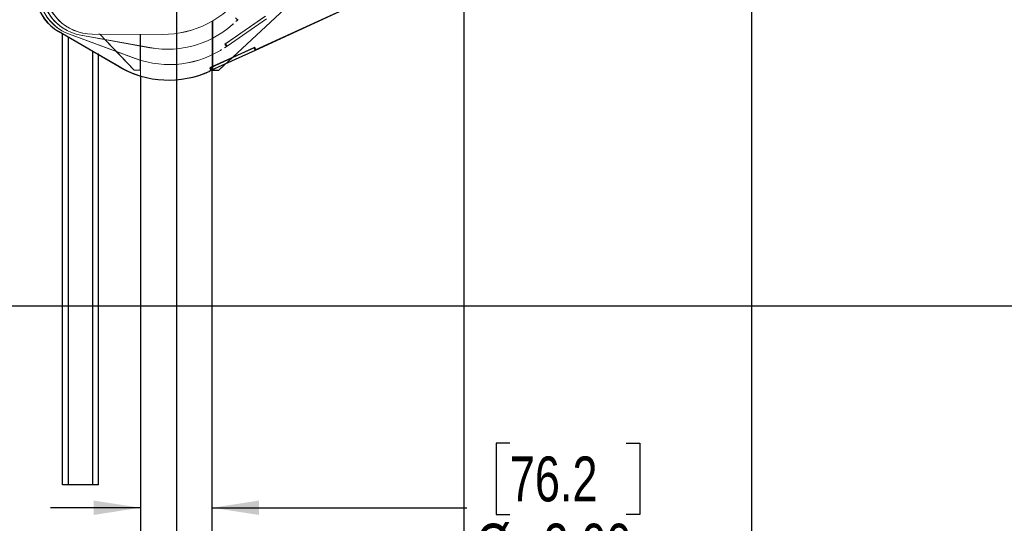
# Model space of a CAD drawing. Header units: inches. Extents: x 0.1 to 16.9, y 0.1 to 10.9.
# Tile 222 of 235: x 6.1 to 8.8, y 3.9 to 5.3. Entities that reach past the tile are written whole.
import ezdxf

# ---------------------------------------------------------------- set-up
doc = ezdxf.new("R2010")
doc.units = ezdxf.units.IN
doc.header["$MEASUREMENT"] = 0
doc.linetypes.add('PHANTOM', pattern=[0.5, 0.25, -0.05, 0.05, -0.05, 0.05, -0.05])
doc.layers.add('FORMAT', color=7, linetype='Continuous')
doc.layers.add('LAYER1', color=7, linetype='Continuous', lineweight=100)
doc.styles.add('SLDTEXTSTYLE0', font='TXT', dxfattribs={"width": 0.75})
doc.dimstyles.new('SLDDIMSTYLE4', dxfattribs={"dimtxt": 0.125, "dimasz": 0.13, "dimexe": 0, "dimexo": 0.0625, "dimgap": 0.03125, "dimtad": 0, "dimtih": 1, "dimtoh": 1, "dimdec": 0, "dimlfac": 15, "dimrnd": 1e-09, "dimzin": 12, "dimdsep": 46, "dimtxsty": 'SLDTEXTSTYLE0', "dimsah": 1, "dimcen": 0.09, "dimadec": 0, "dimazin": 3, "dimtfac": 1, "dimtdec": 0, "dimtofl": 0, "dimtmove": 0, "dimatfit": 3, "dimfxl": 0, "dimfrac": 2, "dimtolj": 1, "dimtzin": 12, "dimarcsym": 0})
doc.dimstyles.new('SLDDIMSTYLE5', dxfattribs={"dimtxt": 0.125, "dimasz": 0.13, "dimexe": 0, "dimexo": 0.0625, "dimgap": 0.03125, "dimtad": 0, "dimtih": 1, "dimtoh": 1, "dimlfac": 15, "dimrnd": 1e-09, "dimzin": 4, "dimdsep": 46, "dimtxsty": 'SLDTEXTSTYLE0', "dimsah": 1, "dimcen": 0.09, "dimadec": 0, "dimazin": 1, "dimtfac": 1, "dimtmove": 0, "dimatfit": 0, "dimfxl": 0, "dimfrac": 2, "dimtolj": 1, "dimtzin": 12, "dimarcsym": 0})
doc.dimstyles.new('SLDDIMSTYLE6', dxfattribs={"dimtxt": 0.125, "dimasz": 0.13, "dimexe": 0, "dimexo": 0.0625, "dimgap": 0.03125, "dimtad": 0, "dimtih": 1, "dimtoh": 1, "dimdec": 0, "dimlfac": 15, "dimrnd": 1e-09, "dimzin": 12, "dimdsep": 46, "dimtxsty": 'SLDTEXTSTYLE0', "dimsah": 1, "dimcen": 0.09, "dimadec": 0, "dimazin": 3, "dimtfac": 1, "dimtdec": 3, "dimtofl": 0, "dimtmove": 0, "dimatfit": 3, "dimfxl": 0, "dimfrac": 2, "dimtolj": 1, "dimtzin": 12, "dimarcsym": 0})
doc.dimstyles.new('SLDDIMSTYLE7', dxfattribs={"dimtxt": 0.125, "dimasz": 0.13, "dimexe": 0, "dimexo": 0.0625, "dimgap": 0.03125, "dimtad": 0, "dimtih": 1, "dimtoh": 1, "dimlfac": 15, "dimrnd": 1e-09, "dimzin": 12, "dimdsep": 46, "dimtxsty": 'SLDTEXTSTYLE0', "dimsah": 1, "dimcen": 0.09, "dimadec": 0, "dimazin": 3, "dimtfac": 1, "dimtofl": 0, "dimtmove": 0, "dimatfit": 3, "dimfxl": 0, "dimfrac": 2, "dimtolj": 1, "dimtzin": 12, "dimarcsym": 0})

# ---------------------------------------------------------------- blocks, each defined once
blk = doc.blocks.new('_D_20')
at = {"layer": 'LAYER1'}
for p, q in [((12.9218, 8.1644), (13.7968, 8.1644)), ((13.6718, 8.1644), (13.6718, 5.9439)), ((13.4871, 5.9185), (13.449, 5.9185)), ((13.449, 5.9185), (13.449, 5.72)), ((13.8565, 5.9185), (13.8946, 5.9185)), ((13.8946, 5.9185), (13.8946, 5.72)), ((13.449, 5.72), (13.4871, 5.72)), ((13.8946, 5.72), (13.8565, 5.72)), ((13.6718, 2.9738), (13.6718, 5.3346)), ((13.0811, 2.9738), (13.7968, 2.9738))]:
    blk.add_line(p, q, dxfattribs=at)
for points in [[(13.6718, 8.1644), (13.6518, 8.0344), (13.6918, 8.0344)], [(13.6718, 2.9738), (13.6918, 3.1038), (13.6518, 3.1038)]]:
    blk.add_solid(points, dxfattribs=at)
at = {"layer": 'LAYER1', "char_height": 0.125, "attachment_point": 1, "style": 'SLDTEXTSTYLE0'}
for s, insert in [('1978', (13.4871, 5.8812)), ('78', (13.5794, 5.6941)), ('HOOK HEIGHT', (13.1122, 5.4957))]:
    blk.add_mtext(s, dxfattribs=dict(at, insert=insert))
blk = doc.blocks.new('_D_21')
at = {"layer": 'FORMAT'}
for p, q in [((7.4249, 4.1565), (7.3868, 4.1565)), ((7.3868, 4.1565), (7.3868, 3.958)), ((7.7482, 4.1565), (7.7863, 4.1565)), ((7.7863, 4.1565), (7.7863, 3.958)), ((6.397, 3.9764), (6.147, 3.9764)), ((6.597, 3.9764), (7.3053, 3.9764)), ((7.3868, 3.958), (7.4249, 3.958)), ((7.7863, 3.958), (7.7482, 3.958))]:
    blk.add_line(p, q, dxfattribs=at)
for points in [[(6.397, 3.9764), (6.267, 3.9964), (6.267, 3.9564)], [(6.597, 3.9764), (6.727, 3.9564), (6.727, 3.9964)]]:
    blk.add_solid(points, dxfattribs=at)
at = {"layer": 'FORMAT', "char_height": 0.125, "attachment_point": 1, "style": 'SLDTEXTSTYLE0'}
for s, insert in [('76.2', (7.4249, 4.1191)), ('%%c', (7.3306, 3.9321)), ('3.00', (7.5192, 3.9321))]:
    blk.add_mtext(s, dxfattribs=dict(at, insert=insert))
blk = doc.blocks.new('_D_22')
at = {"layer": 'FORMAT'}
for p, q in [((9.091, 9.1371), (4.7154, 9.1371)), ((4.8404, 9.1371), (4.8404, 7.1438)), ((4.6556, 7.1184), (4.6176, 7.1184)), ((4.6176, 7.1184), (4.6176, 6.92)), ((5.0251, 7.1184), (5.0632, 7.1184)), ((5.0632, 7.1184), (5.0632, 6.92)), ((4.6176, 6.92), (4.6556, 6.92)), ((5.0632, 6.92), (5.0251, 6.92)), ((4.8404, 2.9738), (4.8404, 6.7329)), ((7.472, 2.9738), (4.7154, 2.9738))]:
    blk.add_line(p, q, dxfattribs=at)
for points in [[(4.8404, 9.1371), (4.8204, 9.0071), (4.8604, 9.0071)], [(4.8404, 2.9738), (4.8604, 3.1038), (4.8204, 3.1038)]]:
    blk.add_solid(points, dxfattribs=at)
at = {"layer": 'FORMAT', "char_height": 0.125, "attachment_point": 1, "style": 'SLDTEXTSTYLE0'}
for s, insert in [('2348', (4.6556, 7.0811)), ('92', (4.748, 6.8941))]:
    blk.add_mtext(s, dxfattribs=dict(at, insert=insert))
blk = doc.blocks.new('_D_23')
at = {"layer": 'FORMAT'}
for p, q in [((6.4689, 6.3473), (5.1214, 6.3473)), ((5.2464, 6.3473), (5.2464, 5.168)), ((5.0616, 5.1427), (5.0236, 5.1427)), ((5.0236, 5.1427), (5.0236, 4.9442)), ((5.4311, 5.1427), (5.4692, 5.1427)), ((5.4692, 5.1427), (5.4692, 4.9442)), ((5.0236, 4.9442), (5.0616, 4.9442)), ((5.4692, 4.9442), (5.4311, 4.9442)), ((5.2464, 2.9738), (5.2464, 4.7572)), ((7.472, 2.9738), (5.1214, 2.9738))]:
    blk.add_line(p, q, dxfattribs=at)
for points in [[(5.2464, 6.3473), (5.2264, 6.2173), (5.2664, 6.2173)], [(5.2464, 2.9738), (5.2664, 3.1038), (5.2264, 3.1038)]]:
    blk.add_solid(points, dxfattribs=at)
at = {"layer": 'FORMAT', "char_height": 0.125, "attachment_point": 1, "style": 'SLDTEXTSTYLE0'}
for s, insert in [('1285', (5.0616, 5.1054)), ('51', (5.154, 4.9183))]:
    blk.add_mtext(s, dxfattribs=dict(at, insert=insert))
blk = doc.blocks.new('_D_24')
at = {"layer": 'FORMAT'}
for p, q in [((10.625, 1.6318), (10.625, 1.0855)), ((7.997, 1.5409), (7.997, 1.0855)), ((7.997, 1.2105), (8.7684, 1.2105)), ((10.625, 1.2105), (9.8797, 1.2105))]:
    blk.add_line(p, q, dxfattribs=at)
for points in [[(7.997, 1.2105), (8.127, 1.1905), (8.127, 1.2305)], [(10.625, 1.2105), (10.495, 1.2305), (10.495, 1.1905)]]:
    blk.add_solid(points, dxfattribs=at)
at = {"layer": 'FORMAT', "char_height": 0.125, "attachment_point": 1, "style": 'SLDTEXTSTYLE0'}
for s, insert in [('HOOK REACH', (8.7684, 1.4709)), ('[991-1295]', (8.9146, 1.2725)), ('39-51', (9.1116, 1.074))]:
    blk.add_mtext(s, dxfattribs=dict(at, insert=insert))

msp = doc.modelspace()

# ---------------------------------------------------------------- linework, layer by layer
at = {"color": 7, "linetype": 'Continuous'}
for p, q in [((6.497, 10.13837), (6.497, 2.13837)), ((7.297, 10.13837), (7.297, 2.13837)), ((8.097, 10.13837), (8.097, 2.13837)), ((5.697, 4.53837), (12.097, 4.53837))]:
    msp.add_line(p, q, dxfattribs=at)
at = {"color": 7, "linetype": 'PHANTOM', "lineweight": 18}
for p, q in [((6.61483, 5.19462), (6.85638, 5.41901)), ((6.61483, 5.19462), (6.85638, 5.41901)), ((6.61483, 5.19462), (6.8289, 5.39348)), ((6.74503, 5.34531), (6.63192, 5.26717)), ((6.74329, 5.34406), (6.6336, 5.26829)), ((6.18033, 4.04062), (6.18033, 5.32381)), ((6.59817, 5.33184), (6.597, 5.33116)), ((6.597, 3.66962), (6.597, 5.33116)), ((6.59817, 5.33184), (6.59817, 5.19462)), ((6.74784, 5.33748), (6.63815, 5.26171)), ((6.66173, 5.34004), (6.66725, 5.33445)), ((6.66273, 5.32995), (6.66283, 5.32985)), ((6.66273, 5.32995), (6.66283, 5.32985)), ((6.66876, 5.3357), (6.66283, 5.32985)), ((6.66283, 5.32985), (6.66283, 5.32985)), ((6.66718, 5.33433), (6.6648, 5.33198)), ((6.66487, 5.33209), (6.6648, 5.33198)), ((6.66725, 5.33445), (6.66487, 5.33209)), ((6.66725, 5.33445), (6.66718, 5.33433)), ((6.18033, 4.04062), (6.18033, 5.31251)), ((6.18033, 4.04062), (6.18033, 5.30329)), ((6.19633, 4.04062), (6.19633, 5.31284)), ((6.19633, 4.04062), (6.19633, 5.30324)), ((6.19633, 4.04062), (6.19633, 5.29563)), ((6.19981, 5.29443), (6.19972, 5.29433)), ((6.38266, 5.22696), (6.19972, 5.29433)), ((6.38275, 5.22706), (6.19981, 5.29443)), ((6.23145, 5.29186), (6.23138, 5.29174)), ((6.42323, 5.25716), (6.23138, 5.29174)), ((6.4233, 5.25728), (6.23145, 5.29186)), ((6.26305, 5.29482), (6.263, 5.29469)), ((6.45795, 5.29395), (6.263, 5.29469)), ((6.458, 5.29408), (6.26305, 5.29482)), ((6.26433, 4.04062), (6.26433, 5.29468)), ((6.28033, 4.04062), (6.28033, 5.29462)), ((6.28407, 5.29461), (6.28033, 5.29462)), ((6.28407, 5.29461), (6.37917, 5.19462)), ((6.39583, 5.19462), (6.39583, 5.29419)), ((6.397, 5.29418), (6.39583, 5.29418)), ((6.397, 5.29418), (6.397, 3.69879)), ((6.458, 5.29408), (6.45795, 5.29395)), ((6.26433, 4.04062), (6.26433, 5.2858)), ((6.26433, 4.04062), (6.26433, 5.27053)), ((6.28033, 4.04062), (6.28033, 5.28292)), ((6.29826, 5.27968), (6.28033, 5.28291)), ((6.28033, 4.04062), (6.28033, 5.26464)), ((6.32996, 5.24636), (6.28033, 5.26464)), ((6.29826, 5.27968), (6.37917, 5.19462)), ((6.397, 5.26189), (6.39583, 5.2621)), ((6.39583, 5.19462), (6.39583, 5.2621)), ((6.397, 5.26189), (6.397, 3.69879)), ((6.59817, 5.28355), (6.597, 5.28295)), ((6.597, 3.66962), (6.597, 5.28295)), ((6.59817, 5.28355), (6.59817, 5.19462)), ((6.63809, 5.26167), (6.63124, 5.25693)), ((6.63192, 5.26717), (6.63639, 5.2607)), ((6.63354, 5.26825), (6.63194, 5.26714)), ((6.6336, 5.26829), (6.63354, 5.26825)), ((6.63354, 5.26825), (6.63809, 5.26167)), ((6.6336, 5.26829), (6.63815, 5.26171)), ((6.63815, 5.26171), (6.63809, 5.26167)), ((6.32995, 5.24637), (6.37917, 5.19462)), ((6.4233, 5.25728), (6.42323, 5.25716)), ((6.59817, 5.23797), (6.597, 5.2374)), ((6.597, 3.66962), (6.597, 5.2374)), ((6.59817, 5.23797), (6.59817, 5.19462)), ((6.63115, 5.25706), (6.63124, 5.25693)), ((6.63115, 5.25705), (6.63124, 5.25693)), ((6.63124, 5.25693), (6.63124, 5.25693)), ((6.6363, 5.26059), (6.63354, 5.25869)), ((6.63363, 5.25879), (6.63354, 5.25869)), ((6.63639, 5.2607), (6.63363, 5.25879)), ((6.63639, 5.2607), (6.6363, 5.26059)), ((6.38275, 5.22706), (6.38266, 5.22696)), ((6.397, 5.22212), (6.39583, 5.22248)), ((6.39583, 5.19462), (6.39583, 5.22248)), ((6.397, 5.22212), (6.397, 3.69879)), ((6.37917, 5.19462), (6.39583, 5.19462)), ((6.37917, 5.19462), (6.39583, 5.19462)), ((6.37917, 5.19462), (6.39583, 5.19462)), ((6.59817, 5.19462), (6.61483, 5.19462)), ((6.59817, 5.19462), (6.61483, 5.19462)), ((6.59817, 5.19462), (6.61483, 5.19462)), ((6.19633, 4.04062), (6.18033, 4.04062)), ((6.19633, 4.04062), (6.18033, 4.04062)), ((6.19633, 4.04062), (6.18033, 4.04062)), ((6.26433, 4.04062), (6.19633, 4.04062)), ((6.26433, 4.04062), (6.19633, 4.04062)), ((6.26433, 4.04062), (6.19633, 4.04062)), ((6.28033, 4.04062), (6.26433, 4.04062)), ((6.28033, 4.04062), (6.26433, 4.04062)), ((6.28033, 4.04062), (6.26433, 4.04062))]:
    msp.add_line(p, q, dxfattribs=at)
at = {"color": 7, "linetype": 'Continuous', "lineweight": 25}
for p, q in [((7.00046, 5.38002), (6.71627, 5.24969)), ((6.99851, 5.37928), (6.71805, 5.25065)), ((6.99861, 5.37936), (6.71815, 5.25074)), ((6.1691, 5.30246), (6.16899, 5.30237)), ((6.18033, 5.29576), (6.16899, 5.30237)), ((6.33745, 5.20426), (6.16899, 5.30237)), ((6.33756, 5.20435), (6.1691, 5.30246)), ((6.18033, 4.04062), (6.18033, 5.29577)), ((6.19633, 4.04062), (6.19633, 5.28645)), ((6.26433, 4.04062), (6.26433, 5.24684)), ((6.28033, 4.04062), (6.28033, 5.23753)), ((6.33745, 5.20426), (6.28033, 5.23752)), ((6.71487, 5.25789), (6.58991, 5.20058)), ((6.71294, 5.25696), (6.59176, 5.20139)), ((6.71627, 5.24969), (6.5951, 5.19412)), ((6.71477, 5.2578), (6.71288, 5.25693)), ((6.71288, 5.25693), (6.71294, 5.25696)), ((6.71477, 5.2578), (6.71294, 5.25696)), ((6.71294, 5.25696), (6.71627, 5.24969)), ((6.71487, 5.25789), (6.71477, 5.2578)), ((6.71805, 5.25065), (6.71477, 5.2578)), ((6.71815, 5.25074), (6.71487, 5.25789)), ((6.71815, 5.25074), (6.71805, 5.25065)), ((6.61483, 5.19462), (6.633, 5.2115)), ((6.33756, 5.20435), (6.33745, 5.20426)), ((6.5874, 5.19075), (6.58746, 5.19061)), ((6.5874, 5.19075), (6.58746, 5.19061)), ((6.59503, 5.19409), (6.58746, 5.19061)), ((6.58746, 5.19061), (6.58746, 5.19061)), ((6.58991, 5.20058), (6.59319, 5.19343)), ((6.5917, 5.20136), (6.58992, 5.20054)), ((6.59308, 5.19334), (6.59004, 5.19194)), ((6.59014, 5.19203), (6.59004, 5.19194)), ((6.59319, 5.19343), (6.59014, 5.19203)), ((6.59176, 5.20139), (6.5917, 5.20136)), ((6.5917, 5.20136), (6.59503, 5.19409)), ((6.59176, 5.20139), (6.5951, 5.19412)), ((6.59319, 5.19343), (6.59308, 5.19334)), ((6.5951, 5.19412), (6.59503, 5.19409)), ((6.597, 3.66962), (6.597, 5.19499)), ((6.59817, 5.19552), (6.59817, 5.19462)), ((6.59817, 5.19462), (6.61483, 5.19462)), ((6.397, 5.17845), (6.397, 3.69879)), ((6.19633, 4.04062), (6.18033, 4.04062)), ((6.26433, 4.04062), (6.19633, 4.04062)), ((6.28033, 4.04062), (6.26433, 4.04062))]:
    msp.add_line(p, q, dxfattribs=at)
for centre, radius, start, end in [((6.23609, 5.41759), 0.13334, 149.79256, 239.78497), ((6.23609, 5.41759), 0.13334, 149.79274, 239.78534), ((6.2362, 5.41768), 0.13334, 149.79274, 239.78534), ((6.47562, 5.4415), 0.27455, 239.78279, 253.35904), ((6.47561, 5.44146), 0.27451, 239.78128, 294.63549), ((6.47572, 5.44155), 0.27451, 239.78128, 294.63549)]:
    msp.add_arc(centre, radius, start, end, dxfattribs=at)
at = {"color": 7, "linetype": 'PHANTOM', "lineweight": 18}
for centre, radius, start, end in [((6.24579, 5.41945), 0.13334, 159.79228, 240.598), ((6.24579, 5.41945), 0.13334, 159.79274, 249.78534), ((6.24588, 5.41955), 0.13334, 159.79274, 249.78534), ((6.25502, 5.42296), 0.13333, 169.79127, 235.93456), ((6.25502, 5.42296), 0.13334, 169.79274, 259.78534), ((6.25509, 5.42308), 0.13334, 169.79274, 259.78534), ((6.2635, 5.42803), 0.13334, 179.79274, 269.78534), ((6.26355, 5.42815), 0.13334, 179.79274, 269.78534), ((6.459, 5.56846), 0.27451, 269.78128, 324.63549), ((6.45905, 5.56858), 0.27451, 269.78128, 324.63549), ((6.47193, 5.52731), 0.27451, 259.78128, 314.63549), ((6.472, 5.52743), 0.27451, 259.78128, 314.63549), ((6.47753, 5.48455), 0.27451, 249.78128, 304.63549), ((6.47762, 5.48465), 0.27451, 249.78128, 304.63549)]:
    msp.add_arc(centre, radius, start, end, dxfattribs=at)

# ---------------------------------------------------------------- dimensions: what is measured, and where the dimension line sits
at = {"layer": 'FORMAT'}
for base, p1, dimstyle, picture, middle in [((4.84036, 2.97379), (9.14103, 9.13711), 'SLDDIMSTYLE6', '_D_22', (4.84036, 6.93837)), ((5.24637, 2.97379), (6.51886, 6.3473), 'SLDDIMSTYLE4', '_D_23', (5.24637, 4.96262))]:
    dim = msp.add_linear_dim(base=base, p1=p1, p2=(7.522, 2.97379), angle=90, dimstyle=dimstyle, dxfattribs=at)
    dim.commit()
    dim.dimension.update_dxf_attribs({"geometry": picture, "text_midpoint": middle, "dimtype": 160})
dim = msp.add_linear_dim(base=(10.62501, 1.21054), p1=(7.997, 2.17004), p2=(10.62501, 6.24061), angle=0, text='HOOK REACH\\P[991-1295]\\P39-51', dimstyle='SLDDIMSTYLE7', dxfattribs=at)
dim.commit()
dim.dimension.update_dxf_attribs({"geometry": '_D_24', "text_midpoint": (9.32403, 1.21054), "dimtype": 160})
dim = msp.add_linear_dim(base=(6.397, 3.97642), p1=(6.597, 2.56129), p2=(6.397, 2.56129), text='%%c<>', dimstyle='SLDDIMSTYLE5', dxfattribs=at)
dim.commit()
dim.dimension.update_dxf_attribs({"geometry": '_D_21', "text_midpoint": (7.58653, 3.97642), "dimtype": 160})
at = {"layer": 'LAYER1'}
dim = msp.add_linear_dim(base=(13.6718, 2.97379), p1=(9.26678, 8.16436), p2=(8.03033, 2.97379), angle=90, text='<>\\PHOOK HEIGHT', dimstyle='SLDDIMSTYLE4', dxfattribs=at)
dim.commit()
dim.dimension.update_dxf_attribs({"geometry": '_D_20', "text_midpoint": (13.6718, 5.63922), "dimtype": 160})

doc.saveas('drawing.dxf')
